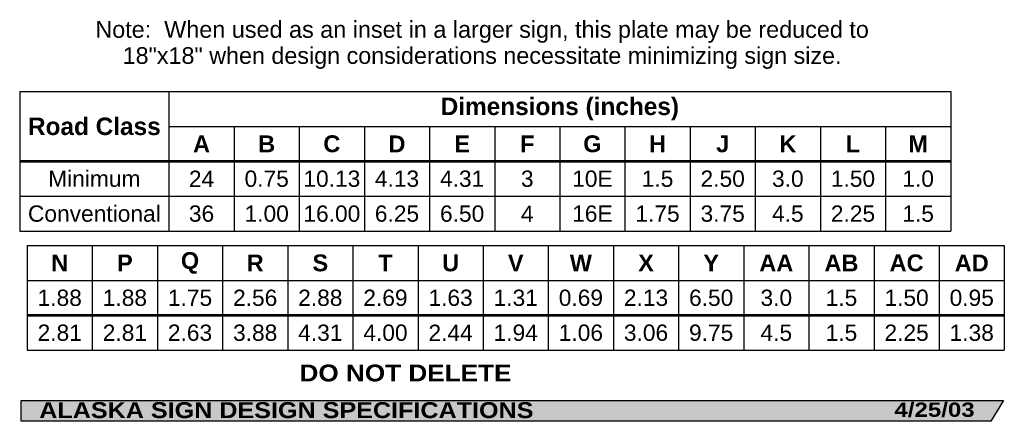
# Model space of a CAD drawing. Header units: feet. Extents: x 3.6 to 46, y 0.2 to 61.6.
import ezdxf
from ezdxf.enums import TextEntityAlignment as Align

# ---------------------------------------------------------------- set-up
doc = ezdxf.new("R2010")
doc.units = ezdxf.units.FT
doc.header["$MEASUREMENT"] = 0
doc.layers.add('Sign', color=7, linetype='Continuous')
doc.styles.add('ARIAL', font='arial.ttf')
doc.styles.add('ARIAL B', font='arialbd.ttf')
doc.styles.add('ARIAL BLACK B', font='ariblk.ttf')
doc.styles.add('ARIAL BLACK BI', font='ariblk.ttf')

# ---------------------------------------------------------------- blocks, each defined once
blk = doc.blocks.new('*T4')
at = {"color": 0, "linetype": 'ByBlock', "lineweight": -2, "transparency": 16777216}
for p, q in [((0, 0), (40.01687852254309, 0)), ((0, 0), (0, -6)), ((6.416878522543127, 0), (6.416878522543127, -6)), ((40.01687852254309, 0), (40.01687852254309, -6)), ((6.416878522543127, -1.5), (40.01687852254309, -1.5)), ((9.216878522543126, -1.5), (9.216878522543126, -6)), ((12.01687852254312, -1.5), (12.01687852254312, -6)), ((14.81687852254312, -1.5), (14.81687852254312, -6)), ((17.61687852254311, -1.5), (17.61687852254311, -6)), ((20.41687852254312, -1.5), (20.41687852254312, -6)), ((23.21687852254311, -1.5), (23.21687852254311, -6)), ((26.01687852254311, -1.5), (26.01687852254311, -6)), ((28.81687852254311, -1.5), (28.81687852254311, -6)), ((31.61687852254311, -1.5), (31.61687852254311, -6)), ((34.4168785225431, -1.5), (34.4168785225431, -6)), ((37.2168785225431, -1.5), (37.2168785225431, -6)), ((0, -3), (40.01687852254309, -3)), ((0, -4.5), (40.01687852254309, -4.5)), ((0, -6), (40.01687852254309, -6))]:
    blk.add_line(p, q, dxfattribs=at)
at = {"color": 18, "transparency": 16777216, "attachment_point": 5}
for s, insert, char_height, width, style in [('Dimensions (inches)', (23.21687852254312, -0.75), 0.75, 33.47999999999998, 'ARIAL B'), ('Road Class', (3.208439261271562, -1.5), 0.75, 6.296878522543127, 'ARIAL B'), ('A', (7.816878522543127, -2.25), 0.725, 2.679999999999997, 'ARIAL B'), ('B', (10.61687852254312, -2.25), 0.725, 2.679999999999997, 'ARIAL B'), ('C', (13.41687852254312, -2.25), 0.725, 2.679999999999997, 'ARIAL B'), ('D', (16.21687852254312, -2.25), 0.725, 2.679999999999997, 'ARIAL B'), ('E', (19.01687852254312, -2.25), 0.725, 2.679999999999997, 'ARIAL B'), ('F', (21.81687852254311, -2.25), 0.725, 2.679999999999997, 'ARIAL B'), ('G', (24.61687852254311, -2.25), 0.725, 2.679999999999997, 'ARIAL B'), ('H', (27.41687852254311, -2.25), 0.725, 2.679999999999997, 'ARIAL B'), ('J', (30.21687852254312, -2.25), 0.725, 2.679999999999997, 'ARIAL B'), ('K', (33.01687852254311, -2.25), 0.725, 2.679999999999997, 'ARIAL B'), ('L', (35.81687852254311, -2.25), 0.725, 2.679999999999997, 'ARIAL B'), ('M', (38.61687852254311, -2.25), 0.725, 2.679999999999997, 'ARIAL B'), ('Minimum', (3.208439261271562, -3.75), 0.7, 6.296878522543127, 'ARIAL'), ('24', (7.816878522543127, -3.75), 0.7, 2.679999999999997, 'ARIAL'), ('0.75', (10.61687852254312, -3.75), 0.7, 2.679999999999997, 'ARIAL'), ('10.13', (13.41687852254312, -3.75), 0.7, 2.679999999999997, 'ARIAL'), ('4.13', (16.21687852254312, -3.75), 0.7, 2.679999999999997, 'ARIAL'), ('4.31', (19.01687852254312, -3.75), 0.7, 2.679999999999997, 'ARIAL'), ('3', (21.81687852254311, -3.75), 0.7, 2.679999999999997, 'ARIAL'), ('10E', (24.61687852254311, -3.75), 0.7, 2.679999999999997, 'ARIAL'), ('1.5', (27.41687852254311, -3.75), 0.7, 2.679999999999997, 'ARIAL'), ('2.50', (30.21687852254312, -3.75), 0.7, 2.679999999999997, 'ARIAL'), ('3.0', (33.01687852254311, -3.75), 0.7, 2.679999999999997, 'ARIAL'), ('1.50', (35.81687852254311, -3.75), 0.7, 2.679999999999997, 'ARIAL'), ('1.0', (38.61687852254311, -3.75), 0.7, 2.679999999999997, 'ARIAL'), ('Conventional', (3.208439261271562, -5.25), 0.7, 6.296878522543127, 'ARIAL'), ('36', (7.816878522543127, -5.25), 0.7, 2.679999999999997, 'ARIAL'), ('1.00', (10.61687852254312, -5.25), 0.7, 2.679999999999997, 'ARIAL'), ('16.00', (13.41687852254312, -5.25), 0.7, 2.679999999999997, 'ARIAL'), ('6.25', (16.21687852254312, -5.25), 0.7, 2.679999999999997, 'ARIAL'), ('6.50', (19.01687852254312, -5.25), 0.7, 2.679999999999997, 'ARIAL'), ('4', (21.81687852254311, -5.25), 0.7, 2.679999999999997, 'ARIAL'), ('16E', (24.61687852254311, -5.25), 0.7, 2.679999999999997, 'ARIAL'), ('1.75', (27.41687852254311, -5.25), 0.7, 2.679999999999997, 'ARIAL'), ('3.75', (30.21687852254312, -5.25), 0.7, 2.679999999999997, 'ARIAL'), ('4.5', (33.01687852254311, -5.25), 0.7, 2.679999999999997, 'ARIAL'), ('2.25', (35.81687852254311, -5.25), 0.7, 2.679999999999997, 'ARIAL'), ('1.5', (38.61687852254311, -5.25), 0.7, 2.679999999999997, 'ARIAL')]:
    blk.add_mtext(s, dxfattribs=dict(at, insert=insert, char_height=char_height, width=width, style=style))
blk = doc.blocks.new('*T9')
at = {"color": 0, "linetype": 'ByBlock', "lineweight": -2, "transparency": 16777216}
for p, q in [((0, 0), (41.99999999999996, 0)), ((0, 0), (0, -4.5)), ((2.799999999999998, 0), (2.799999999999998, -4.5)), ((5.599999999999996, 0), (5.599999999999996, -4.5)), ((8.399999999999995, 0), (8.399999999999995, -4.5)), ((11.19999999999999, 0), (11.19999999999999, -4.5)), ((13.99999999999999, 0), (13.99999999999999, -4.5)), ((16.79999999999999, 0), (16.79999999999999, -4.5)), ((19.59999999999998, 0), (19.59999999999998, -4.5)), ((22.39999999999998, 0), (22.39999999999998, -4.5)), ((25.19999999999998, 0), (25.19999999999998, -4.5)), ((27.99999999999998, 0), (27.99999999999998, -4.5)), ((30.79999999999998, 0), (30.79999999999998, -4.5)), ((33.59999999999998, 0), (33.59999999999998, -4.5)), ((36.39999999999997, 0), (36.39999999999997, -4.5)), ((39.19999999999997, 0), (39.19999999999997, -4.5)), ((41.99999999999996, 0), (41.99999999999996, -4.5)), ((0, -1.5), (41.99999999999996, -1.5)), ((0, -3), (41.99999999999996, -3)), ((0, -4.5), (41.99999999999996, -4.5))]:
    blk.add_line(p, q, dxfattribs=at)
at = {"color": 18, "transparency": 16777216, "width": 2.679999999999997, "attachment_point": 5}
for s, insert, char_height, style in [('N', (1.399999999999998, -0.75), 0.725, 'ARIAL B'), ('P', (4.199999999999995, -0.75), 0.725, 'ARIAL B'), ('Q', (6.999999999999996, -0.75), 0.725, 'ARIAL B'), ('R', (9.799999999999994, -0.75), 0.725, 'ARIAL B'), ('S', (12.59999999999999, -0.75), 0.725, 'ARIAL B'), ('T', (15.39999999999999, -0.75), 0.725, 'ARIAL B'), ('U', (18.19999999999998, -0.75), 0.725, 'ARIAL B'), ('V', (20.99999999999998, -0.75), 0.725, 'ARIAL B'), ('W', (23.79999999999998, -0.75), 0.725, 'ARIAL B'), ('X', (26.59999999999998, -0.75), 0.725, 'ARIAL B'), ('Y', (29.39999999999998, -0.75), 0.725, 'ARIAL B'), ('AA', (32.19999999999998, -0.75), 0.725, 'ARIAL B'), ('AB', (34.99999999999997, -0.75), 0.725, 'ARIAL B'), ('AC', (37.79999999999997, -0.75), 0.725, 'ARIAL B'), ('AD', (40.59999999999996, -0.75), 0.725, 'ARIAL B'), ('1.88', (1.399999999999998, -2.25), 0.7, 'ARIAL'), ('1.88', (4.199999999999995, -2.25), 0.7, 'ARIAL'), ('1.75', (6.999999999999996, -2.25), 0.7, 'ARIAL'), ('2.56', (9.799999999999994, -2.25), 0.7, 'ARIAL'), ('2.88', (12.59999999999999, -2.25), 0.7, 'ARIAL'), ('2.69', (15.39999999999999, -2.25), 0.7, 'ARIAL'), ('1.63', (18.19999999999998, -2.25), 0.7, 'ARIAL'), ('1.31', (20.99999999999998, -2.25), 0.7, 'ARIAL'), ('0.69', (23.79999999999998, -2.25), 0.7, 'ARIAL'), ('2.13', (26.59999999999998, -2.25), 0.7, 'ARIAL'), ('6.50', (29.39999999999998, -2.25), 0.7, 'ARIAL'), ('3.0', (32.19999999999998, -2.25), 0.7, 'ARIAL'), ('1.5', (34.99999999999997, -2.25), 0.7, 'ARIAL'), ('1.50', (37.79999999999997, -2.25), 0.7, 'ARIAL'), ('0.95', (40.59999999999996, -2.25), 0.7, 'ARIAL'), ('2.81', (1.399999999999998, -3.749999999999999), 0.7, 'ARIAL'), ('2.81', (4.199999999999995, -3.749999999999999), 0.7, 'ARIAL'), ('2.63', (6.999999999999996, -3.749999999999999), 0.7, 'ARIAL'), ('3.88', (9.799999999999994, -3.749999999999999), 0.7, 'ARIAL'), ('4.31', (12.59999999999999, -3.749999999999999), 0.7, 'ARIAL'), ('4.00', (15.39999999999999, -3.749999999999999), 0.7, 'ARIAL'), ('2.44', (18.19999999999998, -3.749999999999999), 0.7, 'ARIAL'), ('1.94', (20.99999999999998, -3.749999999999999), 0.7, 'ARIAL'), ('1.06', (23.79999999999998, -3.749999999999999), 0.7, 'ARIAL'), ('3.06', (26.59999999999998, -3.749999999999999), 0.7, 'ARIAL'), ('9.75', (29.39999999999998, -3.749999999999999), 0.7, 'ARIAL'), ('4.5', (32.19999999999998, -3.749999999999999), 0.7, 'ARIAL'), ('1.5', (34.99999999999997, -3.749999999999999), 0.7, 'ARIAL'), ('2.25', (37.79999999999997, -3.749999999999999), 0.7, 'ARIAL'), ('1.38', (40.59999999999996, -3.749999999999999), 0.7, 'ARIAL')]:
    blk.add_mtext(s, dxfattribs=dict(at, insert=insert, char_height=char_height, style=style))

msp = doc.modelspace()

# ---------------------------------------------------------------- hatches: boundary and pattern name
at = {"layer": 'Sign', "true_color": 0x000000}
msp.add_hatch(color=18, dxfattribs=at).paths.add_polyline_path([(3.699686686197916, 1.066867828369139), (45.92097727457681, 1.066867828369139), (45.37503178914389, 0.1671574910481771), (3.701084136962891, 0.1671574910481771)], flags=0)

# ---------------------------------------------------------------- linework, layer by layer
for p, q in [((3.639686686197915, 14.33631967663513), (43.65656520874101, 14.33631967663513)), ((3.639686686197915, 11.37085527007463), (43.65656520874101, 11.37085527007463)), ((3.639686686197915, 11.3127165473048), (43.65656520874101, 11.3127165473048)), ((3.960984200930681, 4.753822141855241), (45.96098420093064, 4.753822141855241)), ((3.960984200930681, 4.695683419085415), (45.96098420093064, 4.695683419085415))]:
    msp.add_line(p, q)
at = {"layer": 'Sign', "color": 250, "lineweight": -3, "true_color": 0x1f1a17}
msp.add_lwpolyline([(3.699686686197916, 1.066867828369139), (45.92097727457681, 1.066867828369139), (45.37503178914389, 0.1671574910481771), (3.701084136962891, 0.1671574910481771)], close=True, dxfattribs=at)

# ---------------------------------------------------------------- block references
for name, p in [('*T4', (3.639686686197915, 14.33631967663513)), ('*T9', (3.960984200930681, 7.719286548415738))]:
    msp.add_blockref(name, p)

# ---------------------------------------------------------------- texts
at = {"layer": 'Sign', "color": 18, "true_color": 0x000000, "style": 'ARIAL'}
for s, height, p, p2 in [('Note:  When used as an inset in a larger sign, this plate may be reduced to', 0.7196247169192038, (6.889999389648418, 16.64430770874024), (40.13999927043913, 16.64430770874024)), ('18"x18" when design considerations necessitate minimizing sign size.', 0.717273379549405, (8.064999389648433, 15.52430770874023), (38.96499958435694, 15.52430770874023))]:
    msp.add_text(s, height=height, dxfattribs=at).set_placement(p, p2, align=Align.ALIGNED)
at = {"layer": 'Sign', "color": 7, "true_color": 0xffffff}
for s, height, style, p, p2 in [('DO NOT DELETE', 0.7246085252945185, 'ARIAL BLACK B', (15.66704813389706, 1.88103206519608), (24.77704794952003, 1.88103206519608)), ('ALASKA SIGN DESIGN SPECIFICATIONS', 0.685178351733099, 'ARIAL BLACK BI', (4.480148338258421, 0.3039484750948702), (25.72348151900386, 0.3039484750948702)), ('4/25/03', 0.6135004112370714, 'ARIAL BLACK BI', (41.23722585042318, 0.3588358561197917), (44.6872240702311, 0.3588358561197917))]:
    msp.add_text(s, height=height, dxfattribs=dict(at, style=style)).set_placement(p, p2, align=Align.ALIGNED)

doc.saveas('drawing.dxf')
